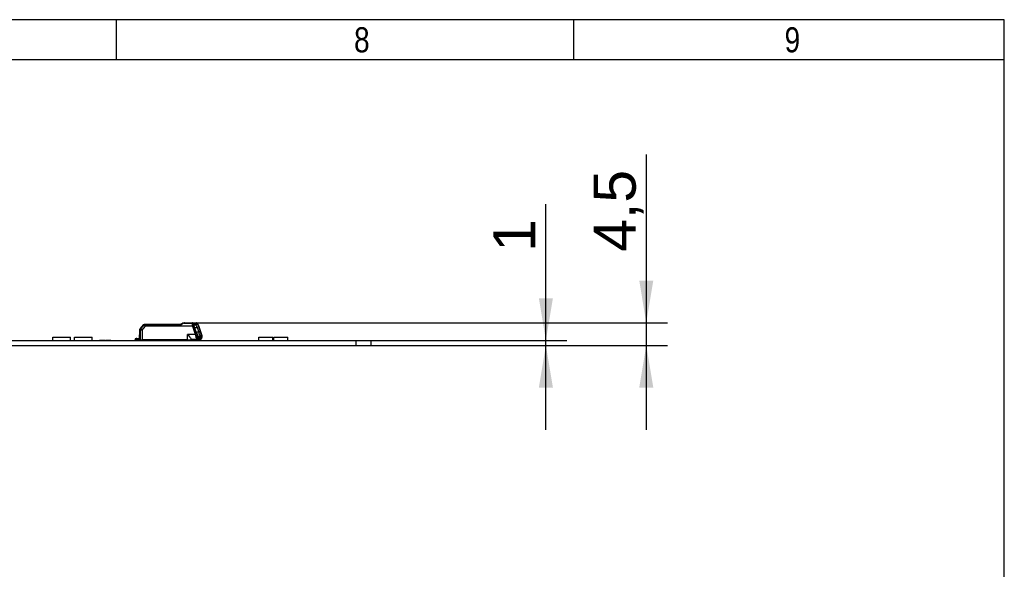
# Model space of a CAD drawing. Header units: millimetres. Extents: x 16 to 406, y 5 to 285.
# Tile 14 of 14: x 308 to 406, y 230 to 285. Entities that reach past the tile are written whole.
import ezdxf
from ezdxf.enums import TextEntityAlignment as Align

# ---------------------------------------------------------------- set-up
doc = ezdxf.new("R2010")
doc.units = ezdxf.units.MM
for name, color, linetype in [('10', 7, 'Continuous'), ('Default', 7, 'Continuous'), ('LINLED_560X28MM_', 7, 'Continuous')]:
    doc.layers.add(name, color=color, linetype=linetype)
doc.styles.add('SEACAD_Arial', font='arial.ttf')
doc.dimstyles.new('ISO', dxfattribs={"dimtxt": 4.2, "dimasz": 4.2, "dimexe": 2.1, "dimexo": 0, "dimgap": 1.05, "dimtad": 1, "dimlfac": 2, "dimtxsty": 'SEACAD_Arial', "dimblk1": '_SE_FILLED', "dimblk2": '_SE_FILLED', "dimsah": 1, "dimcen": 2.1, "dimadec": 0, "dimazin": 0, "dimtfac": 0.5, "dimtdec": 3, "dimtmove": 0, "dimatfit": 3, "dimfxl": 1, "dimarcsym": 0})

# ---------------------------------------------------------------- blocks, each defined once
blk = doc.blocks.new('SE4')
at = {"layer": 'LINLED_560X28MM_', "color": 7, "linetype": 'Continuous'}
for p, q in [((319.873, 254.19), (319.572, 253.816)), ((319.884, 254.191), (319.586, 253.821)), ((319.949, 254.215), (319.647, 253.841)), ((319.793, 253.655), (320.115, 254.055)), ((319.93, 254.191), (319.884, 254.191)), ((319.957, 254.227), (319.951, 254.227)), ((319.957, 254.227), (319.96, 254.227)), ((320.027, 254.252), (320.094, 254.252)), ((320.068, 254.197), (323.67, 254.197)), ((320.094, 254.252), (323.668, 254.252)), ((324.796, 254.055), (320.115, 254.055)), ((324.796, 254.077), (320.116, 254.077)), ((323.782, 254.324), (323.751, 254.324)), ((323.982, 254.38), (324.766, 254.38)), ((324, 254.402), (324.784, 254.402)), ((324.784, 254.402), (325.198, 254.402)), ((324.796, 254.055), (325.072, 253.257)), ((325.288, 254.336), (324.874, 254.336)), ((324.915, 254.089), (325.191, 253.29)), ((324.936, 254.205), (325.08, 254.206)), ((324.936, 254.206), (325.08, 254.206)), ((324.966, 254.309), (324.943, 254.291)), ((324.966, 254.309), (325.215, 254.309)), ((325.08, 254.206), (325.215, 254.309)), ((325.7, 253.29), (325.42, 254.089)), ((325.704, 253.289), (325.424, 254.088)), ((319.506, 253.631), (319.497, 252.827)), ((319.519, 253.63), (319.51, 252.827)), ((319.581, 253.63), (319.519, 253.63)), ((319.581, 253.656), (319.571, 252.702)), ((319.586, 253.821), (319.632, 253.821)), ((319.792, 253.656), (319.785, 252.702)), ((324.302, 252.702), (324.303, 253.256)), ((324.303, 253.257), (325.072, 253.257)), ((325.14, 253.552), (324.983, 254.003)), ((325.001, 253.952), (325.261, 253.952)), ((325.124, 253.095), (325.134, 253.099)), ((325.158, 253.502), (325.418, 253.502)), ((325.242, 253.161), (325.323, 253.161)), ((325.411, 254.003), (325.261, 253.952)), ((325.261, 253.952), (325.418, 253.502)), ((325.411, 254.003), (325.568, 253.552)), ((325.418, 253.502), (325.568, 253.552)), ((325.512, 253.146), (325.658, 253.162)), ((325.658, 253.161), (325.739, 253.161)), ((64.597, 252.652), (341.097, 252.652)), ((64.597, 252.152), (341.097, 252.152)), ((310.897, 252.977), (312.647, 252.977)), ((310.897, 252.652), (310.897, 252.977)), ((312.647, 252.652), (312.647, 252.977)), ((313.047, 252.977), (314.797, 252.977)), ((313.047, 252.652), (313.047, 252.977)), ((314.797, 252.652), (314.797, 252.977)), ((315.794, 252.657), (315.547, 252.657)), ((315.547, 252.657), (315.547, 252.652)), ((315.893, 252.657), (315.794, 252.657)), ((315.794, 252.657), (315.794, 252.652)), ((315.893, 252.657), (315.893, 252.652)), ((316.141, 252.657), (315.893, 252.657)), ((316.141, 252.657), (316.141, 252.652)), ((316.675, 252.657), (316.204, 252.657)), ((316.204, 252.657), (316.204, 252.652)), ((316.675, 252.657), (316.675, 252.652)), ((319.171, 252.802), (319.096, 252.802)), ((319.096, 252.802), (319.096, 252.702)), ((319.11, 252.652), (319.096, 252.702)), ((319.236, 252.827), (319.171, 252.827)), ((319.171, 252.727), (319.171, 252.827)), ((319.171, 252.727), (319.186, 252.677)), ((320.166, 252.677), (319.186, 252.677)), ((319.236, 252.827), (319.572, 252.827)), ((319.236, 252.827), (319.236, 252.752)), ((319.571, 252.752), (319.236, 252.752)), ((319.256, 252.677), (319.249, 252.652)), ((319.571, 252.702), (319.785, 252.702)), ((324.302, 252.702), (319.785, 252.702)), ((320.305, 252.677), (320.166, 252.677)), ((324.158, 252.677), (320.279, 252.677)), ((323.764, 252.702), (323.762, 252.696)), ((323.861, 252.677), (324.158, 252.677)), ((324.039, 252.677), (324.037, 252.671)), ((324.158, 252.677), (324.158, 252.702)), ((324.158, 252.677), (324.198, 252.677)), ((324.207, 252.677), (324.198, 252.677)), ((324.207, 252.677), (324.231, 252.702)), ((324.207, 252.677), (324.613, 252.677)), ((324.302, 252.702), (324.676, 252.702)), ((324.433, 252.652), (324.433, 252.677)), ((324.605, 252.702), (324.613, 252.677)), ((324.796, 252.677), (324.613, 252.677)), ((325.426, 252.677), (324.613, 252.677)), ((324.676, 252.702), (324.676, 252.796)), ((324.676, 252.702), (324.797, 252.702)), ((324.683, 252.677), (324.676, 252.652)), ((325.286, 252.752), (324.736, 252.752)), ((324.797, 252.702), (324.782, 252.752)), ((325.332, 252.752), (324.782, 252.752)), ((325.321, 252.752), (325.286, 252.752)), ((325.293, 252.99), (325.403, 252.99)), ((325.332, 252.752), (325.332, 252.753)), ((325.382, 252.852), (325.656, 252.852)), ((325.427, 252.994), (325.401, 252.995)), ((325.427, 252.994), (325.401, 252.994)), ((325.411, 252.819), (325.411, 252.727)), ((325.426, 252.677), (325.411, 252.727)), ((325.579, 252.827), (325.414, 252.827)), ((325.621, 252.84), (325.416, 252.84)), ((325.565, 252.677), (325.426, 252.677)), ((325.57, 252.943), (325.427, 252.994)), ((325.434, 252.955), (325.468, 252.943)), ((325.57, 252.943), (325.468, 252.943)), ((325.635, 252.99), (325.486, 253.037)), ((325.489, 252.652), (325.496, 252.677)), ((325.579, 252.727), (325.565, 252.677)), ((325.579, 252.727), (325.579, 252.827)), ((325.635, 252.99), (325.745, 252.99)), ((331.397, 252.977), (332.797, 252.977)), ((331.397, 252.652), (331.397, 252.977)), ((332.797, 252.652), (332.797, 252.977)), ((332.897, 252.977), (334.297, 252.977)), ((332.897, 252.652), (332.897, 252.977)), ((334.297, 252.652), (334.297, 252.977)), ((341.097, 252.152), (341.097, 252.652)), ((341.097, 252.652), (342.597, 252.652)), ((341.097, 252.152), (342.597, 252.152)), ((342.597, 252.152), (342.597, 252.652))]:
    blk.add_line(p, q, dxfattribs=at)
for centre, radius, start, end in [((319.95, 254.129), 0.0986, 97.33374, 141.44515), ((320.026, 254.154), 0.0986, 97.34196, 141.45636), ((320.079, 254.036), 0.161, 94.18945, 108.35541), ((320.451, 254.055), 0.335, 176.10977, 179.85231), ((326.394, 249.908), 5.148, 120.81838, 122.44418), ((326.578, 249.602), 5.505, 120.91107, 122.34288), ((326.467, 249.938), 5.142, 120.82574, 122.9931), ((327.096, 249.768), 5.599, 125.30706, 127.72051), ((323.93, 254.047), 0.33, 101.73867, 122.86865), ((323.931, 254.034), 0.343, 101.27757, 121.25208), ((324.006, 254.06), 0.342, 96.76998, 121.22924), ((323.991, 254.158), 0.223, 92.47411, 126.30862), ((324.005, 254.072), 0.33, 90.91415, 98.04465), ((325.511, 254.332), 0.747, 176.34111, 185.8306), ((324.785, 254.272), 0.11, 35.91159, 100.22992), ((324.803, 254.125), 0.136, 54.20308, 104.74397), ((326.247, 254.399), 1.486, 185.49238, 192.48637), ((325.499, 254.337), 0.625, 180.06577, 189.38298), ((326.133, 254.435), 1.267, 189.08759, 195.87091), ((325.198, 254.302), 0.1, 35.36405, 90), ((324.384, 253.733), 1.093, 28.1469, 35.04353), ((324.468, 253.764), 1, 28.13263, 34.93719), ((323.861, 253.446), 1.689, 22.47398, 28.36679), ((323.941, 253.476), 1.601, 22.49622, 28.30186), ((325.33, 254.055), 0.1, 19.31758, 22.16381), ((319.806, 253.628), 0.3, 141.16641, 179.37567), ((319.881, 253.653), 0.3, 141.16641, 179.37567), ((325.267, 252.789), 0.507, 98.60921, 112.6403), ((326.925, 253.769), 1.923, 195.46036, 200.51896), ((323.62, 252.549), 1.6, 13.57264, 19.97236), ((325.041, 253.385), 0.301, 287.90101, 311.79186), ((326.906, 254.14), 1.861, 198.42049, 211.7292), ((324.431, 252.823), 0.878, 10.96057, 22.62284), ((323.349, 252.136), 2.224, 22.58706, 27.45237), ((323.779, 252.879), 1.754, 8.74378, 20.81343), ((325.329, 253.132), 0.183, 328.86073, 4.3765), ((324.096, 253.009), 1.569, 5.57734, 20.26831), ((325.359, 253.113), 0.303, 336.02753, 9.16765), ((324.204, 252.76), 1.59, 14.17874, 19.43755), ((325.381, 253.062), 0.371, 348.7131, 15.35066), ((325.38, 253.057), 0.378, 345.72249, 14.31324), ((324.907, 251.93), 1.03, 131.46523, 133.52401), ((323.949, 253.101), 0.687, 319.26219, 321.9593)]:
    blk.add_arc(centre, radius, start, end, dxfattribs=at)
for centre, major_axis, ratio, start_param, end_param in [((319.957, 254.127), (0, 0.1), 0.956305, 0, 0.872662), ((320.094, 254.152), (0, -0.1), 0.292372, 3.141474, 4.251826), ((324, 254.302), (0, 0.1), 0.292372, 0, 0.679661), ((324.784, 254.302), (0, -0.1), 0.292372, 3.14159, 3.821238), ((324.784, 254.302), (0, 0.1), 0.956307, 5.061444, 6.283163), ((324.825, 254.055), (0.0945, 0.0327), 0.107836, 0.279995, 1.84789), ((324.825, 254.055), (0, 0.1), 0.292372, 1.341219, 1.562081), ((325.198, 254.302), (0, 0.1), 0.956305, 5.061472, 6.283181), ((325.33, 254.055), (-0.0944, -0.0331), 0.092152, 3.141593, 3.421119), ((319.806, 253.628), (0.3, -0.003), 0.005794, 3.141593, 3.438292), ((319.806, 253.628), (0, 0.3), 0.956305, 0.872665, 1.56207), ((319.806, 253.628), (0.234, -0.188), 0.181536, 2.911822, 3.141593), ((319.881, 253.653), (0.3, -0.003), 0.005794, 1.870316, 3.141593), ((319.881, 253.653), (0.234, -0.188), 0.181536, 3.141593, 4.474788), ((325.324, 253.286), (0.16, -0.421), 0.274561, 4.599653, 4.909763), ((325.569, 253.286), (0.161, -0.421), 0.275554, 1.165384, 1.475018), ((325.649, 253.126), (-0.097, -0.0244), 0.378963, 3.108605, 3.442985), ((319.272, 252.627), (0.1, -0.1), 0.739961, 2.504547, 3.148049), ((320.078, 252.977), (0.241, -0.241), 0.739961, 5.64614, 6.057278), ((320.317, 252.952), (-0.241, -0.241), 0.739961, 0.637045, 1.048183), ((320.305, 252.977), (0, -0.3), 0.956305, 0, 0.411138), ((323.786, 252.952), (0, 0.3), 0.956305, 2.787354, 3.141593), ((323.861, 252.977), (0, -0.3), 0.956305, 5.928947, 6.283185), ((324.137, 252.952), (0, -0.3), 0.956305, 5.928947, 6.283185), ((324.736, 253.252), (0, 0.5), 0.292372, 2.721349, 3.141593), ((325.198, 252.99), (0.0969, 0.0246), 0.627575, 4.32742, 5.898062), ((325.286, 253.252), (0, -0.5), 0.292372, 5.428226, 6.283185), ((325.286, 252.852), (0, 0.1), 0.956305, 3.141593, 4.712389), ((325.382, 253.252), (0, -0.4), 0.292372, 5.428014, 6.283185), ((325.321, 252.852), (-0.0059, -0.0998), 0.956014, 0.05683, 1.502298), ((325.369, 252.627), (-0.1, 0.1), 0.739961, 5.002639, 5.64614), ((325.468, 253.502), (0, 0.559), 0.292372, 2.730404, 3.141593), ((325.427, 253.502), (0, 0.508), 0.292372, 3.141593, 3.552555), ((325.57, 253.502), (0, -0.559), 0.292372, 0, 0.411103), ((325.561, 252.852), (0, -0.1), 0.956305, 0.192678, 1.570796), ((325.526, 252.852), (-0.0059, 0.0998), 0.956014, 3.673302, 4.530231), ((325.656, 253.252), (0, 0.4), 0.292372, 3.141593, 3.997018), ((325.649, 252.99), (-0.0969, 0.0246), 0.627575, 3.14158, 3.526588)]:
    blk.add_ellipse(centre, major_axis=major_axis, ratio=ratio, start_param=start_param, end_param=end_param, dxfattribs=at)
for points, degree, knots in [([(319.884, 254.191), (319.881, 254.191), (319.875, 254.191), (319.873, 254.191), (319.873, 254.19)], 3, [0, 0, 0, 0, 0.1219276, 0.228594, 0.228594, 0.228594, 0.228594]), ([(320.029, 254.189), (320.019, 254.191), (320.002, 254.196), (319.981, 254.201), (319.965, 254.206), (319.952, 254.211), (319.946, 254.214), (319.949, 254.215), (319.95, 254.216)], 3, [0, 0, 0, 0, 0.1443193, 0.2793734, 0.4054046, 0.5227111, 0.7584159, 0.8258148, 0.8258148, 0.8258148, 0.8258148]), ([(320.094, 254.252), (320.08, 254.252), (320.066, 254.246), (320.043, 254.224), (320.034, 254.207), (320.029, 254.189)], 3, [0, 0, 0, 0, 0.5, 0.5, 1, 1, 1, 1]), ([(320.115, 254.055), (320.102, 254.061), (320.077, 254.071), (320.039, 254.117), (320.033, 254.159), (320.029, 254.189)], 3, [0, 0, 0, 0, 0.235372, 0.457314, 1, 1, 1, 1]), ([(320.068, 254.197), (320.067, 254.184), (320.065, 254.161), (320.07, 254.129), (320.08, 254.104), (320.095, 254.085), (320.109, 254.08), (320.116, 254.077)], 3, [0, 0, 0, 0, 0.272042, 0.497908, 0.684926, 0.845835, 1, 1, 1, 1]), ([(323.67, 254.197), (323.669, 254.203), (323.666, 254.216), (323.665, 254.23), (323.664, 254.241), (323.665, 254.248), (323.666, 254.252), (323.667, 254.252), (323.668, 254.252)], 3, [0, 0, 0, 0, 0.20474, 0.394141, 0.568268, 0.727202, 0.87106, 1, 1, 1, 1]), ([(324.915, 254.089), (324.906, 254.093), (324.889, 254.094), (324.845, 254.089), (324.82, 254.084), (324.796, 254.077)], 3, [0, 0, 0, 0, 0.5, 0.5, 1, 1, 1, 1]), ([(324.983, 254.003), (324.94, 254.131), (324.935, 254.219), (324.929, 254.308), (324.966, 254.309)], 2, [0, 0, 0, 0.5, 0.5, 1, 1, 1]), ([(325.261, 253.952), (325.261, 253.952), (325.25, 253.98), (325.22, 254.047), (325.167, 254.131), (325.117, 254.194), (325.093, 254.202), (325.08, 254.206)], 3, [0, 0, 0, 0, 0.000171, 0.218013, 0.522215, 0.752002, 1, 1, 1, 1]), ([(325.215, 254.309), (325.253, 254.305), (325.309, 254.219), (325.365, 254.133), (325.411, 254.003)], 2, [0, 0, 0, 0.5, 0.5, 1, 1, 1]), ([(324.303, 253.256), (324.304, 253.255), (324.304, 253.255), (324.305, 253.254), (324.343, 253.203), (324.384, 253.151), (324.425, 253.1), (324.467, 253.048), (324.511, 252.996), (324.552, 252.948), (324.581, 252.914), (324.609, 252.882), (324.632, 252.854), (324.65, 252.831), (324.666, 252.811), (324.676, 252.796)], 3, [0, 0, 0, 0, 0.003654, 0.003654, 0.003654, 0.299054, 0.299054, 0.299054, 0.607023, 0.607023, 0.607023, 0.826101, 0.826101, 0.826101, 1, 1, 1, 1]), ([(325.579, 252.753), (325.583, 252.754), (325.592, 252.756), (325.605, 252.759), (325.618, 252.765), (325.631, 252.771), (325.643, 252.779), (325.655, 252.788), (325.666, 252.799), (325.676, 252.81), (325.687, 252.824), (325.697, 252.839), (325.707, 252.857), (325.716, 252.876), (325.725, 252.896), (325.732, 252.918), (325.739, 252.94), (325.744, 252.956), (325.746, 252.964), (325.746, 252.965)], 3, [0.0572075, 0.0572075, 0.0572075, 0.0572075, 0.0933518, 0.1388683, 0.184705, 0.2312933, 0.2791383, 0.3288456, 0.381143, 0.4368787, 0.4969498, 0.5620534, 0.6321346, 0.7057884, 0.7804878, 0.8541078, 0.926185, 0.9922029, 1, 1, 1, 1])]:
    blk.add_open_spline(points, degree=degree, knots=knots, dxfattribs=at)
blk.add_rational_spline([(323.859, 254.337), (323.846, 254.35), (323.836, 254.356), (323.83, 254.353)], [1.03323215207, 0.98789795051, 0.988946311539, 1.03637723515], degree=3, dxfattribs=at)
for points, degree in [([(325.288, 254.336), (325.287, 254.345), (325.284, 254.353), (325.28, 254.36)], 3), ([(325.346, 254.248), (325.349, 254.245), (325.351, 254.24), (325.35, 254.235)], 3), ([(323.686, 252.671), (323.679, 252.674), (323.671, 252.677)], 2), ([(323.747, 252.702), (323.754, 252.699), (323.762, 252.696)], 2), ([(324.022, 252.677), (324.029, 252.674), (324.037, 252.671)], 2)]:
    blk.add_open_spline(points, degree=degree, dxfattribs=at)
blk = doc.blocks.new('DMBLK3')
at = {"layer": 'Default', "linetype": 'Continuous'}
for points in [[(360.7, 256.852), (359.3, 256.852), (360, 252.652)], [(360.7, 247.952), (360, 252.152), (359.3, 247.952)]]:
    blk.add_hatch(color=7, dxfattribs=at).paths.add_polyline_path(points)
at = {"layer": 'Default', "color": 7, "linetype": 'Continuous'}
for p, q in [((360, 243.752), (360, 266.227)), ((342.597, 252.652), (362.1, 252.652)), ((342.597, 252.152), (362.1, 252.152))]:
    blk.add_line(p, q, dxfattribs=at)
at = {"layer": 'Default', "color": 7, "linetype": 'Continuous', "style": 'SEACAD_Arial'}
blk.add_text('1', height=4.2, rotation=90, dxfattribs=at).set_placement((354.75, 261.47), align=Align.TOP_LEFT)
blk = doc.blocks.new('_SE_FILLED')
at = {"color": 0}
blk.add_line((0, 0), (-1, 0), dxfattribs=at)
blk.add_solid([(0, 0), (-1, -0.1665), (-1, 0.1665), (0, 0)], dxfattribs=at)
blk = doc.blocks.new('DMBLK4')
at = {"layer": 'Default', "linetype": 'Continuous'}
for points in [[(370.7, 258.602), (369.3, 258.602), (370, 254.402)], [(370.7, 247.952), (370, 252.152), (369.3, 247.952)]]:
    blk.add_hatch(color=7, dxfattribs=at).paths.add_polyline_path(points)
at = {"layer": 'Default', "color": 7, "linetype": 'Continuous'}
for p, q in [((370, 271.157), (370, 243.752)), ((325.198, 254.402), (372.1, 254.402)), ((341.097, 252.152), (372.1, 252.152))]:
    blk.add_line(p, q, dxfattribs=at)
at = {"layer": 'Default', "color": 7, "linetype": 'Continuous', "style": 'SEACAD_Arial'}
blk.add_text('4,5', height=4.2, rotation=90, dxfattribs=at).set_placement((364.75, 261.47), align=Align.TOP_LEFT)

msp = doc.modelspace()

# ---------------------------------------------------------------- linework, layer by layer
at = {"layer": '10', "color": 7, "linetype": 'Continuous'}
for p, q in [((317.2219, 280.5775), (317.2219, 284.5775)), ((362.7774, 280.5775), (362.7774, 284.5775)), ((405.6664, 280.5775), (19.6664, 280.5775))]:
    msp.add_line(p, q, dxfattribs=at)
msp.add_lwpolyline([(405.6664, 13.5775), (405.6664, 284.5775), (15.6664, 284.5775), (15.6664, 13.5775), (405.6664, 13.5775)], dxfattribs=at)

# ---------------------------------------------------------------- block references
at = {"layer": 'Default'}
msp.add_blockref('SE4', (0, 0), dxfattribs=at)

# ---------------------------------------------------------------- texts
at = {"layer": '10', "char_height": 2.5, "width": 1.521749, "attachment_point": 1, "style": 'SEACAD_Arial'}
for s, insert in [('{\\farial rounded mt|b0||i0||c0|p34;\\C7;\\H2.50000002;\\W0.8;8}', (340.888, 283.8275)), ('{\\farial rounded mt|b0||i0||c0|p34;\\C7;\\H2.50000002;\\W0.8;9}', (383.7768, 283.8275))]:
    msp.add_mtext(s, dxfattribs=dict(at, insert=insert))

# ---------------------------------------------------------------- dimensions: what is measured, and where the dimension line sits
at = {"layer": 'Default', "color": 7, "linetype": 'Continuous'}
for base, p1, p2, picture, middle, dimtype in [((370, 252.1522), (324.7841, 254.4022), (341.0969, 252.1522), 'DMBLK4', (370, 260), 160), ((360, 252.1522), (342.5969, 252.1522), (342.5969, 252.6522), 'DMBLK3', (360, 260), 161)]:
    dim = msp.add_linear_dim(base=base, p1=p1, p2=p2, angle=90, text='\\A1;<>', dimstyle='ISO', dxfattribs=at)
    dim.commit()
    dim.dimension.update_dxf_attribs({"geometry": picture, "text_midpoint": middle, "dimtype": dimtype})

doc.saveas('drawing.dxf')
